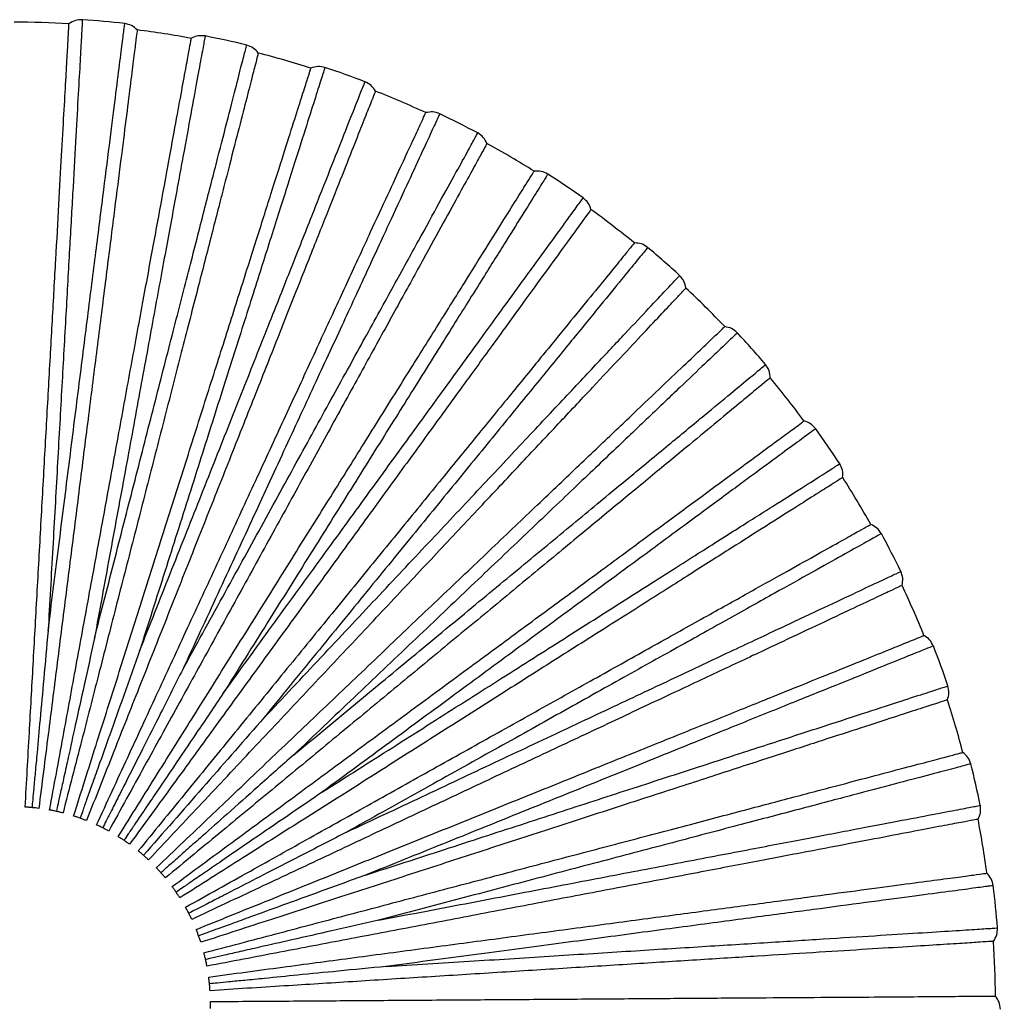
# Model space of a CAD drawing. Header units: millimetres. Extents: x -208 to 209, y -225 to 657.
# Tile 14 of 15: x 109 to 209, y 62 to 162. Entities that reach past the tile are written whole.
import ezdxf

# ---------------------------------------------------------------- set-up
doc = ezdxf.new("R2010")
doc.units = ezdxf.units.MM

msp = doc.modelspace()

# ---------------------------------------------------------------- linework, layer by layer
at = {"color": 7, "linetype": 'Continuous', "lineweight": 25}
for radius, start, end in [(100, 86.7995, 90.0002), (100.5, 83.5643, 86.0362), (100, 79.5999, 82.7999), (100.5, 76.3641, 78.8364), (100, 72.4003, 75.5997), (100.5, 69.1639, 71.6368), (100, 65.2006, 68.3995), (100.5, 61.9636, 64.4369), (100, 58.0007, 61.1993), (100.5, 54.7634, 57.237), (100, 50.8007, 53.9993), (100.5, 47.5632, 50.0369), (100, 43.6007, 46.7993), (100.5, 40.3631, 42.8367), (100, 36.4005, 39.5994), (100.5, 33.163, 35.6365), (100, 29.2003, 32.3997), (100.5, 25.9631, 28.4363), (100, 22.0001, 25.2001), (100.5, 18.7633, 21.2361), (100, 14.7998, 18.0004), (100.5, 11.5637, 14.0359), (100, 7.5996, 10.8007), (100.5, 4.364, 6.8357), (100, 0.3994, 3.6008)]:
    msp.add_arc((108.29, 61.91), radius, start, end, dxfattribs=at)
for points, knots in [([(109.4, 81.88), (109.55, 84.4), (109.82, 89.24), (110.22, 96.48), (110.62, 103.6), (111.02, 110.8), (111.42, 117.95), (111.81, 124.92), (112.18, 131.58), (112.53, 137.79), (112.85, 143.43), (113.12, 148.4), (113.36, 152.63), (113.55, 156.05), (113.7, 158.67), (113.8, 160.47), (113.86, 161.56), (113.87, 161.69), (113.87, 161.75)], [0, 0, 0, 0, 0.062456, 0.119828, 0.179243, 0.240502, 0.303357, 0.367511, 0.432626, 0.498331, 0.564234, 0.629934, 0.695041, 0.759182, 0.822021, 0.88326, 0.942652, 1, 1, 1, 1]), ([(115.23, 162.17), (115.23, 162.07), (115.22, 161.87), (115.13, 160.27), (114.99, 157.74), (114.79, 154.23), (114.54, 149.81), (114.25, 144.54), (113.91, 138.49), (113.53, 131.75), (113.12, 124.42), (112.68, 116.58), (112.22, 108.37), (111.9, 102.68), (111.74, 99.84)], [0, 0, 0, 0, 0.0834447, 0.1670064, 0.2507083, 0.3336692, 0.4168604, 0.5004543, 0.5833742, 0.6667087, 0.7501813, 0.8330888, 0.9165781, 1, 1, 1, 1]), ([(111.74, 99.84), (112.09, 102.65), (112.8, 108.28), (113.83, 116.44), (114.81, 124.22), (115.73, 131.52), (116.58, 138.22), (117.34, 144.23), (118, 149.47), (118.56, 153.87), (118.99, 157.34), (119.32, 159.9), (119.5, 161.35), (119.58, 161.95), (119.55, 161.77), (119.55, 161.77)], [0, 0, 0, 0, 0.083093, 0.166108, 0.249783, 0.332788, 0.415895, 0.499542, 0.582487, 0.665718, 0.749281, 0.832195, 0.915582, 0.999532, 1, 1, 1, 1]), ([(120.82, 161.12), (120.81, 161.06), (120.8, 160.93), (120.66, 159.85), (120.43, 158.06), (120.11, 155.46), (119.68, 152.05), (119.15, 147.85), (118.52, 142.91), (117.81, 137.31), (117.03, 131.14), (116.2, 124.52), (115.32, 117.59), (114.43, 110.49), (113.52, 103.34), (112.63, 96.26), (111.72, 89.06), (111.11, 84.26), (110.79, 81.75)], [0, 0, 0, 0, 0.057348, 0.11674, 0.177979, 0.240818, 0.304959, 0.370066, 0.435766, 0.501669, 0.567374, 0.632489, 0.696643, 0.759498, 0.820757, 0.880172, 0.937544, 1, 1, 1, 1]), ([(111.9, 81.58), (112.35, 84.06), (113.23, 88.83), (114.54, 95.96), (115.83, 102.98), (117.13, 110.07), (118.42, 117.11), (119.68, 123.98), (120.88, 130.54), (122.01, 136.66), (123.03, 142.22), (123.93, 147.11), (124.69, 151.27), (125.31, 154.65), (125.78, 157.23), (126.11, 159), (126.3, 160.07), (126.33, 160.2), (126.34, 160.27)], [0, 0, 0, 0, 0.062456, 0.119828, 0.179243, 0.240502, 0.303357, 0.367511, 0.432626, 0.498331, 0.564234, 0.629934, 0.695041, 0.759182, 0.822021, 0.88326, 0.942652, 1, 1, 1, 1]), ([(127.75, 160.5), (127.73, 160.41), (127.69, 160.21), (127.4, 158.63), (126.94, 156.14), (126.31, 152.68), (125.51, 148.33), (124.56, 143.14), (123.46, 137.18), (122.24, 130.54), (120.92, 123.32), (119.5, 115.6), (118.01, 107.51), (116.98, 101.91), (116.47, 99.11)], [0, 0, 0, 0, 0.083445, 0.167006, 0.250708, 0.333669, 0.41686, 0.500454, 0.583374, 0.666709, 0.750181, 0.833089, 0.916578, 1, 1, 1, 1]), ([(116.47, 99.11), (117.17, 101.86), (118.58, 107.35), (120.62, 115.31), (122.57, 122.91), (124.4, 130.03), (126.08, 136.58), (127.58, 142.44), (128.9, 147.56), (130, 151.85), (130.87, 155.25), (131.51, 157.75), (131.87, 159.16), (132.02, 159.74), (131.98, 159.57), (131.98, 159.57)], [0, 0, 0, 0, 0.083093, 0.166108, 0.249783, 0.332788, 0.415895, 0.499542, 0.582487, 0.665718, 0.749281, 0.832195, 0.915582, 0.999532, 1, 1, 1, 1]), ([(133.16, 158.77), (133.14, 158.7), (133.11, 158.58), (132.84, 157.52), (132.39, 155.78), (131.74, 153.24), (130.88, 149.91), (129.83, 145.81), (128.59, 140.99), (127.19, 135.52), (125.64, 129.49), (123.98, 123.04), (122.25, 116.27), (120.47, 109.34), (118.67, 102.36), (116.9, 95.45), (115.1, 88.42), (113.89, 83.73), (113.26, 81.28)], [0, 0, 0, 0, 0.057348, 0.11674, 0.177979, 0.240818, 0.304959, 0.370066, 0.435766, 0.501669, 0.567374, 0.632489, 0.696643, 0.759498, 0.820757, 0.880172, 0.937544, 1, 1, 1, 1]), ([(114.34, 80.97), (115.1, 83.38), (116.56, 88), (118.76, 94.91), (120.91, 101.71), (123.09, 108.58), (125.26, 115.41), (127.37, 122.07), (129.39, 128.42), (131.27, 134.35), (132.98, 139.74), (134.48, 144.48), (135.76, 148.51), (136.8, 151.79), (137.59, 154.29), (138.14, 156.01), (138.47, 157.04), (138.51, 157.17), (138.52, 157.23)], [0, 0, 0, 0, 0.062456, 0.119828, 0.179243, 0.240502, 0.303357, 0.367511, 0.432626, 0.498331, 0.564234, 0.629934, 0.695041, 0.759182, 0.822021, 0.88326, 0.942652, 1, 1, 1, 1]), ([(139.95, 157.29), (139.92, 157.19), (139.86, 157.01), (139.37, 155.48), (138.61, 153.06), (137.54, 149.71), (136.21, 145.49), (134.61, 140.46), (132.78, 134.69), (130.74, 128.25), (128.51, 121.25), (126.14, 113.77), (123.65, 105.94), (121.93, 100.5), (121.06, 97.79)], [0, 0, 0, 0, 0.083445, 0.167006, 0.250708, 0.333669, 0.41686, 0.500454, 0.583374, 0.666709, 0.750181, 0.833089, 0.916578, 1, 1, 1, 1]), ([(121.06, 97.79), (122.11, 100.43), (124.19, 105.7), (127.22, 113.35), (130.11, 120.64), (132.81, 127.48), (135.3, 133.76), (137.53, 139.39), (139.47, 144.3), (141.1, 148.42), (142.39, 151.68), (143.34, 154.08), (143.88, 155.43), (144.1, 156), (144.04, 155.83), (144.03, 155.83)], [0, 0, 0, 0, 0.083093, 0.166108, 0.249783, 0.332788, 0.415895, 0.499542, 0.582487, 0.665718, 0.749281, 0.832195, 0.915582, 0.999532, 1, 1, 1, 1]), ([(145.1, 154.89), (145.08, 154.83), (145.03, 154.7), (144.63, 153.69), (143.96, 152.02), (143, 149.58), (141.74, 146.39), (140.18, 142.45), (138.34, 137.82), (136.26, 132.57), (133.98, 126.79), (131.52, 120.59), (128.95, 114.1), (126.31, 107.44), (123.66, 100.74), (121.03, 94.1), (118.36, 87.36), (116.58, 82.85), (115.65, 80.5)], [0, 0, 0, 0, 0.057348, 0.11674, 0.177979, 0.240818, 0.304959, 0.370066, 0.435766, 0.501669, 0.567374, 0.632489, 0.696643, 0.759498, 0.820757, 0.880172, 0.937544, 1, 1, 1, 1]), ([(116.68, 80.06), (117.74, 82.36), (119.77, 86.76), (122.81, 93.34), (125.8, 99.82), (128.83, 106.36), (131.83, 112.86), (134.76, 119.2), (137.56, 125.25), (140.17, 130.9), (142.54, 136.03), (144.62, 140.55), (146.4, 144.39), (147.84, 147.5), (148.94, 149.88), (149.7, 151.52), (150.15, 152.51), (150.21, 152.63), (150.23, 152.69)], [0, 0, 0, 0, 0.062456, 0.119828, 0.179243, 0.240502, 0.303357, 0.367511, 0.432626, 0.498331, 0.564234, 0.629934, 0.695041, 0.759182, 0.822021, 0.88326, 0.942652, 1, 1, 1, 1]), ([(151.65, 152.57), (151.61, 152.48), (151.53, 152.3), (150.86, 150.84), (149.79, 148.54), (148.32, 145.35), (146.46, 141.33), (144.25, 136.54), (141.71, 131.04), (138.87, 124.92), (135.79, 118.25), (132.5, 111.12), (129.05, 103.66), (126.66, 98.49), (125.46, 95.9)], [0, 0, 0, 0, 0.083445, 0.167006, 0.250708, 0.333669, 0.41686, 0.500454, 0.583374, 0.666709, 0.750181, 0.833089, 0.916578, 1, 1, 1, 1]), ([(125.46, 95.9), (126.83, 98.39), (129.56, 103.36), (133.52, 110.57), (137.29, 117.44), (140.83, 123.89), (144.09, 129.81), (147.01, 135.11), (149.55, 139.74), (151.69, 143.63), (153.38, 146.7), (154.62, 148.96), (155.32, 150.24), (155.61, 150.77), (155.53, 150.61), (155.52, 150.61)], [0, 0, 0, 0, 0.083093, 0.166108, 0.249783, 0.332788, 0.415895, 0.499542, 0.582487, 0.665718, 0.749281, 0.832195, 0.915582, 0.999532, 1, 1, 1, 1]), ([(156.46, 149.54), (156.43, 149.48), (156.37, 149.37), (155.85, 148.42), (154.98, 146.83), (153.71, 144.54), (152.06, 141.53), (150.02, 137.82), (147.62, 133.46), (144.9, 128.51), (141.9, 123.06), (138.69, 117.21), (135.33, 111.09), (131.88, 104.82), (128.41, 98.5), (124.97, 92.25), (121.47, 85.89), (119.14, 81.65), (117.92, 79.43)], [0, 0, 0, 0, 0.057348, 0.11674, 0.177979, 0.240818, 0.304959, 0.370066, 0.435766, 0.501669, 0.567374, 0.632489, 0.696643, 0.759498, 0.820757, 0.880172, 0.937544, 1, 1, 1, 1]), ([(118.89, 78.87), (120.22, 81.01), (122.79, 85.12), (126.64, 91.27), (130.42, 97.32), (134.24, 103.44), (138.03, 109.51), (141.73, 115.43), (145.26, 121.08), (148.56, 126.36), (151.56, 131.15), (154.19, 135.37), (156.44, 138.96), (158.25, 141.87), (159.64, 144.1), (160.6, 145.63), (161.18, 146.55), (161.25, 146.66), (161.28, 146.71)], [0, 0, 0, 0, 0.062456, 0.119828, 0.179243, 0.240502, 0.303357, 0.367511, 0.432626, 0.498331, 0.564234, 0.629934, 0.695041, 0.759182, 0.822021, 0.88326, 0.942652, 1, 1, 1, 1]), ([(162.67, 146.42), (162.62, 146.33), (162.52, 146.17), (161.67, 144.81), (160.32, 142.66), (158.46, 139.67), (156.12, 135.92), (153.32, 131.45), (150.11, 126.31), (146.53, 120.59), (142.64, 114.36), (138.48, 107.7), (134.12, 100.73), (131.1, 95.9), (129.59, 93.48)], [0, 0, 0, 0, 0.0834447, 0.1670064, 0.2507083, 0.3336692, 0.4168604, 0.5004543, 0.5833742, 0.6667087, 0.7501813, 0.8330888, 0.9165781, 1, 1, 1, 1]), ([(129.59, 93.48), (131.25, 95.78), (134.58, 100.37), (139.42, 107.02), (144.03, 113.37), (148.35, 119.32), (152.32, 124.78), (155.88, 129.68), (158.98, 133.96), (161.59, 137.54), (163.65, 140.38), (165.16, 142.47), (166.02, 143.64), (166.37, 144.13), (166.27, 143.99), (166.27, 143.99)], [0, 0, 0, 0, 0.083093, 0.166108, 0.249783, 0.332788, 0.415895, 0.499542, 0.582487, 0.665718, 0.749281, 0.832195, 0.915582, 0.999532, 1, 1, 1, 1]), ([(167.07, 142.81), (167.03, 142.76), (166.95, 142.65), (166.31, 141.77), (165.25, 140.31), (163.71, 138.19), (161.69, 135.41), (159.21, 131.99), (156.28, 127.96), (152.96, 123.39), (149.3, 118.36), (145.38, 112.97), (141.28, 107.32), (137.07, 101.52), (132.83, 95.69), (128.64, 89.92), (124.38, 84.05), (121.53, 80.13), (120.04, 78.09)], [0, 0, 0, 0, 0.057348, 0.11674, 0.177979, 0.240818, 0.304959, 0.370066, 0.435766, 0.501669, 0.567374, 0.632489, 0.696643, 0.759498, 0.820757, 0.880172, 0.937544, 1, 1, 1, 1]), ([(171.49, 139.4), (171.49, 139.4), (171.58, 139.51), (171.28, 139.15), (170.57, 138.28), (169.31, 136.73), (167.59, 134.62), (165.41, 131.95), (162.79, 128.74), (159.77, 125.03), (156.37, 120.87), (152.64, 116.29), (148.62, 111.36), (144.34, 106.11), (139.86, 100.62), (135.22, 94.93), (130.47, 89.11), (125.69, 83.24), (122.5, 79.34), (120.93, 77.41)], [0, 0, 0, 0, 0.0000634, 0.063071, 0.1257976, 0.1880353, 0.2504575, 0.3132724, 0.3755617, 0.4378823, 0.5007126, 0.5630876, 0.6253401, 0.6881068, 0.7506033, 0.8128224, 0.87545, 0.9383781, 1, 1, 1, 1]), ([(172.84, 138.93), (172.84, 138.94), (172.95, 139.07), (172.57, 138.6), (171.65, 137.47), (170.02, 135.48), (167.8, 132.76), (165, 129.32), (161.66, 125.23), (157.83, 120.54), (153.56, 115.3), (148.91, 109.61), (143.95, 103.53), (138.76, 97.16), (135.17, 92.76), (133.38, 90.57)], [0, 0, 0, 0, 0.000468, 0.084418, 0.167805, 0.250719, 0.334282, 0.417513, 0.500458, 0.584105, 0.667212, 0.750217, 0.833892, 0.916907, 1, 1, 1, 1]), ([(133.38, 90.57), (135.32, 92.64), (139.22, 96.8), (144.85, 102.79), (150.22, 108.52), (155.25, 113.87), (159.87, 118.79), (164.02, 123.21), (167.63, 127.06), (170.66, 130.28), (173.06, 132.84), (174.8, 134.69), (175.9, 135.86), (176.03, 136.01), (176.1, 136.08)], [0, 0, 0, 0, 0.083422, 0.166911, 0.249819, 0.333291, 0.416626, 0.499546, 0.58314, 0.666331, 0.749292, 0.832994, 0.916555, 1, 1, 1, 1]), ([(121.98, 76.49), (123.68, 78.3), (127.12, 81.96), (132.29, 87.47), (137.43, 92.95), (142.46, 98.3), (147.32, 103.47), (151.95, 108.4), (156.31, 113.05), (160.36, 117.36), (164.03, 121.27), (167.31, 124.76), (170.15, 127.78), (172.51, 130.3), (174.38, 132.29), (175.73, 133.73), (176.58, 134.64), (176.69, 134.75), (176.74, 134.81)], [0, 0, 0, 0, 0.061574, 0.124126, 0.186552, 0.249391, 0.311792, 0.37403, 0.436764, 0.499298, 0.561514, 0.624096, 0.68679, 0.749019, 0.811459, 0.874349, 0.937059, 1, 1, 1, 1]), ([(122.77, 75.7), (124.6, 77.44), (128.11, 80.78), (133.36, 85.79), (138.53, 90.71), (143.75, 95.68), (148.93, 100.62), (153.99, 105.43), (158.82, 110.03), (163.32, 114.32), (167.42, 118.22), (171.02, 121.65), (174.08, 124.57), (176.57, 126.93), (178.47, 128.74), (179.78, 129.99), (180.56, 130.74), (180.66, 130.83), (180.71, 130.87)], [0, 0, 0, 0, 0.0624561, 0.1198284, 0.1792427, 0.2405016, 0.3033566, 0.3675111, 0.4326265, 0.4983314, 0.5642338, 0.6299342, 0.6950407, 0.7591822, 0.8220206, 0.8832598, 0.9426519, 1, 1, 1, 1]), ([(181.98, 130.24), (181.91, 130.17), (181.77, 130.03), (180.61, 128.93), (178.77, 127.18), (176.22, 124.75), (173.02, 121.7), (169.2, 118.06), (164.81, 113.89), (159.92, 109.23), (154.6, 104.17), (148.92, 98.76), (142.96, 93.09), (138.83, 89.16), (136.77, 87.2)], [0, 0, 0, 0, 0.0834447, 0.1670064, 0.2507083, 0.3336692, 0.4168604, 0.5004543, 0.5833742, 0.6667087, 0.7501813, 0.8330888, 0.9165781, 1, 1, 1, 1]), ([(136.77, 87.2), (138.95, 89), (143.32, 92.62), (149.66, 97.86), (155.7, 102.87), (161.36, 107.55), (166.57, 111.86), (171.24, 115.72), (175.31, 119.09), (178.72, 121.91), (181.42, 124.15), (183.41, 125.79), (184.53, 126.72), (185, 127.11), (184.86, 127), (184.86, 126.99)], [0, 0, 0, 0, 0.083093, 0.166108, 0.249783, 0.332788, 0.415895, 0.499542, 0.582487, 0.665718, 0.749281, 0.832195, 0.915582, 0.999532, 1, 1, 1, 1]), ([(185.34, 125.65), (185.29, 125.61), (185.19, 125.53), (184.35, 124.83), (182.96, 123.68), (180.94, 122.01), (178.3, 119.82), (175.04, 117.13), (171.2, 113.95), (166.85, 110.35), (162.05, 106.39), (156.92, 102.14), (151.54, 97.69), (146.02, 93.12), (140.46, 88.53), (134.97, 83.98), (129.38, 79.36), (125.64, 76.27), (123.7, 74.66)], [0, 0, 0, 0, 0.057348, 0.11674, 0.177979, 0.240818, 0.304959, 0.370066, 0.435766, 0.501669, 0.567374, 0.632489, 0.696643, 0.759498, 0.820757, 0.880172, 0.937544, 1, 1, 1, 1]), ([(124.39, 73.78), (126.42, 75.28), (130.32, 78.15), (136.16, 82.46), (141.9, 86.69), (147.7, 90.97), (153.47, 95.22), (159.09, 99.36), (164.45, 103.32), (169.46, 107.01), (174.01, 110.36), (178.01, 113.32), (181.42, 115.83), (184.18, 117.86), (186.29, 119.42), (187.75, 120.49), (188.62, 121.13), (188.73, 121.21), (188.78, 121.25)], [0, 0, 0, 0, 0.062456, 0.119828, 0.179243, 0.240502, 0.303357, 0.367511, 0.432626, 0.498331, 0.564234, 0.629934, 0.695041, 0.759182, 0.822021, 0.88326, 0.942652, 1, 1, 1, 1]), ([(189.97, 120.46), (189.89, 120.4), (189.73, 120.29), (188.43, 119.33), (186.39, 117.83), (183.56, 115.74), (180, 113.12), (175.76, 109.99), (170.88, 106.39), (165.45, 102.39), (159.53, 98.03), (153.21, 93.37), (146.6, 88.5), (142.01, 85.12), (139.71, 83.43)], [0, 0, 0, 0, 0.083445, 0.167006, 0.250708, 0.333669, 0.41686, 0.500454, 0.583374, 0.666709, 0.750181, 0.833089, 0.916578, 1, 1, 1, 1]), ([(139.71, 83.43), (142.11, 84.95), (146.9, 87.99), (153.84, 92.4), (160.46, 96.6), (166.67, 100.54), (172.37, 104.16), (177.48, 107.41), (181.94, 110.24), (185.69, 112.61), (188.65, 114.49), (190.82, 115.87), (192.05, 116.65), (192.56, 116.98), (192.42, 116.88), (192.42, 116.88)], [0, 0, 0, 0, 0.083093, 0.166108, 0.249783, 0.332788, 0.415895, 0.499542, 0.582487, 0.665718, 0.749281, 0.832195, 0.915582, 0.999532, 1, 1, 1, 1]), ([(192.72, 115.49), (192.67, 115.46), (192.56, 115.39), (191.64, 114.8), (190.11, 113.84), (187.9, 112.43), (185, 110.59), (181.43, 108.33), (177.23, 105.66), (172.46, 102.63), (167.2, 99.3), (161.57, 95.73), (155.68, 91.98), (149.63, 88.15), (143.55, 84.28), (137.52, 80.46), (131.4, 76.58), (127.31, 73.98), (125.17, 72.63)], [0, 0, 0, 0, 0.057348, 0.11674, 0.177979, 0.240818, 0.304959, 0.370066, 0.435766, 0.501669, 0.567374, 0.632489, 0.696643, 0.759498, 0.820757, 0.880172, 0.937544, 1, 1, 1, 1]), ([(125.75, 71.67), (127.95, 72.9), (132.18, 75.26), (138.51, 78.8), (144.74, 82.28), (151.03, 85.8), (157.28, 89.29), (163.38, 92.7), (169.2, 95.95), (174.63, 98.99), (179.56, 101.74), (183.91, 104.17), (187.6, 106.23), (190.6, 107.91), (192.89, 109.19), (194.46, 110.07), (195.41, 110.6), (195.52, 110.66), (195.58, 110.69)], [0, 0, 0, 0, 0.062456, 0.119828, 0.179243, 0.240502, 0.303357, 0.367511, 0.432626, 0.498331, 0.564234, 0.629934, 0.695041, 0.759182, 0.822021, 0.88326, 0.942652, 1, 1, 1, 1]), ([(196.66, 109.76), (196.57, 109.72), (196.4, 109.62), (195, 108.84), (192.79, 107.6), (189.72, 105.88), (185.86, 103.73), (181.25, 101.15), (175.96, 98.2), (170.07, 94.91), (163.66, 91.32), (156.8, 87.49), (149.63, 83.49), (144.65, 80.71), (142.16, 79.32)], [0, 0, 0, 0, 0.083445, 0.167006, 0.250708, 0.333669, 0.41686, 0.500454, 0.583374, 0.666709, 0.750181, 0.833089, 0.916578, 1, 1, 1, 1]), ([(142.16, 79.32), (144.73, 80.53), (149.86, 82.94), (157.3, 86.45), (164.4, 89.79), (171.05, 92.92), (177.16, 95.8), (182.64, 98.38), (187.42, 100.63), (191.43, 102.51), (194.6, 104.01), (196.94, 105.1), (198.25, 105.72), (198.8, 105.98), (198.64, 105.91), (198.64, 105.91)], [0, 0, 0, 0, 0.083093, 0.166108, 0.249783, 0.332788, 0.415895, 0.499542, 0.582487, 0.665718, 0.749281, 0.832195, 0.915582, 0.999532, 1, 1, 1, 1]), ([(198.77, 104.49), (198.71, 104.46), (198.59, 104.4), (197.61, 103.94), (195.98, 103.17), (193.61, 102.06), (190.5, 100.59), (186.67, 98.79), (182.17, 96.67), (177.05, 94.27), (171.43, 91.62), (165.39, 88.78), (159.07, 85.81), (152.59, 82.76), (146.07, 79.69), (139.62, 76.65), (133.05, 73.56), (128.67, 71.5), (126.38, 70.42)], [0, 0, 0, 0, 0.057348, 0.11674, 0.177979, 0.240818, 0.304959, 0.370066, 0.435766, 0.501669, 0.567374, 0.632489, 0.696643, 0.759498, 0.820757, 0.880172, 0.937544, 1, 1, 1, 1]), ([(111.74, 99.84), (111.59, 98.21), (111.32, 95.21), (110.94, 91.06), (110.65, 87.88), (110.44, 85.55), (110.29, 83.95), (110.18, 82.75), (110.12, 82.09), (110.1, 81.83)], [0, 0, 0, 0, 0.272343, 0.503115, 0.68951, 0.801164, 0.89013, 0.956409, 1, 1, 1, 1]), ([(116.47, 99.11), (116.12, 97.51), (115.47, 94.57), (114.57, 90.5), (113.89, 87.38), (113.39, 85.09), (113.04, 83.52), (112.78, 82.35), (112.64, 81.7), (112.58, 81.44)], [0, 0, 0, 0, 0.272344, 0.503116, 0.689511, 0.801165, 0.890131, 0.956409, 1, 1, 1, 1]), ([(126.83, 69.4), (129.17, 70.35), (133.67, 72.16), (140.39, 74.88), (147.01, 77.55), (153.69, 80.25), (160.33, 82.93), (166.8, 85.55), (172.99, 88.05), (178.75, 90.38), (183.99, 92.49), (188.61, 94.36), (192.53, 95.94), (195.71, 97.23), (198.14, 98.21), (199.82, 98.89), (200.82, 99.3), (200.95, 99.35), (201.01, 99.37)], [0, 0, 0, 0, 0.062456, 0.119828, 0.179243, 0.240502, 0.303357, 0.367511, 0.432626, 0.498331, 0.564234, 0.629934, 0.695041, 0.759182, 0.822021, 0.88326, 0.942652, 1, 1, 1, 1]), ([(121.06, 97.79), (120.52, 96.25), (119.5, 93.41), (118.11, 89.48), (117.04, 86.48), (116.25, 84.27), (115.71, 82.75), (115.31, 81.62), (115.09, 81), (115, 80.75)], [0, 0, 0, 0, 0.272344, 0.503116, 0.689511, 0.801165, 0.890131, 0.956409, 1, 1, 1, 1]), ([(201.96, 98.31), (201.87, 98.27), (201.69, 98.2), (200.2, 97.6), (197.85, 96.65), (194.59, 95.33), (190.49, 93.68), (185.59, 91.7), (179.97, 89.43), (173.72, 86.9), (166.91, 84.15), (159.63, 81.21), (152, 78.13), (146.72, 76), (144.08, 74.94)], [0, 0, 0, 0, 0.083445, 0.167006, 0.250708, 0.333669, 0.41686, 0.500454, 0.583374, 0.666709, 0.750181, 0.833089, 0.916578, 1, 1, 1, 1]), ([(125.46, 95.9), (124.72, 94.45), (123.36, 91.75), (121.49, 88.04), (120.05, 85.19), (118.99, 83.1), (118.27, 81.66), (117.72, 80.59), (117.42, 80), (117.31, 79.76)], [0, 0, 0, 0, 0.272344, 0.503117, 0.689512, 0.801166, 0.890132, 0.95641, 1, 1, 1, 1]), ([(129.59, 93.48), (128.67, 92.13), (126.99, 89.63), (124.66, 86.18), (122.87, 83.53), (121.56, 81.59), (120.66, 80.25), (119.99, 79.26), (119.62, 78.71), (119.47, 78.49)], [0, 0, 0, 0, 0.272343, 0.503116, 0.689511, 0.801164, 0.89013, 0.956409, 1, 1, 1, 1]), ([(144.08, 74.94), (146.78, 75.81), (152.17, 77.57), (159.99, 80.11), (167.45, 82.54), (174.44, 84.81), (180.86, 86.9), (186.63, 88.77), (191.65, 90.4), (195.86, 91.77), (199.2, 92.86), (201.65, 93.65), (203.03, 94.1), (203.61, 94.29), (203.44, 94.24), (203.44, 94.24)], [0, 0, 0, 0, 0.0830931, 0.1661075, 0.249783, 0.3327881, 0.4158953, 0.4995418, 0.5824873, 0.6657176, 0.7492813, 0.8321946, 0.9155823, 0.9995321, 1, 1, 1, 1]), ([(203.39, 92.81), (203.33, 92.79), (203.21, 92.75), (202.17, 92.41), (200.46, 91.86), (197.96, 91.05), (194.7, 89.99), (190.68, 88.68), (185.94, 87.14), (180.57, 85.39), (174.65, 83.47), (168.31, 81.41), (161.67, 79.25), (154.86, 77.04), (148, 74.81), (141.22, 72.61), (134.32, 70.37), (129.71, 68.87), (127.31, 68.09)], [0, 0, 0, 0, 0.057348, 0.11674, 0.177979, 0.240818, 0.304959, 0.370066, 0.435766, 0.501669, 0.567374, 0.632489, 0.696643, 0.759498, 0.820757, 0.880172, 0.937544, 1, 1, 1, 1]), ([(133.38, 90.57), (131.41, 88.32), (127.45, 83.8), (123.47, 79.25), (121.46, 76.96)], [0, 0, 0, 0, 0.495186, 1, 1, 1, 1]), ([(127.62, 67.02), (130.07, 67.66), (134.75, 68.9), (141.76, 70.75), (148.66, 72.58), (155.63, 74.42), (162.55, 76.25), (169.3, 78.03), (175.75, 79.73), (181.76, 81.32), (187.23, 82.77), (192.04, 84.04), (196.13, 85.12), (199.45, 86), (201.99, 86.66), (203.73, 87.13), (204.78, 87.4), (204.91, 87.44), (204.97, 87.45)], [0, 0, 0, 0, 0.062456, 0.119828, 0.179243, 0.240502, 0.303357, 0.367511, 0.432626, 0.498331, 0.564234, 0.629934, 0.695041, 0.759182, 0.822021, 0.88326, 0.942652, 1, 1, 1, 1]), ([(136.77, 87.2), (135.55, 86.11), (133.29, 84.11), (130.18, 81.34), (127.79, 79.22), (126.04, 77.67), (124.84, 76.6), (123.94, 75.8), (123.44, 75.36), (123.24, 75.19)], [0, 0, 0, 0, 0.272344, 0.503116, 0.689511, 0.801165, 0.890131, 0.956409, 1, 1, 1, 1]), ([(205.78, 86.28), (205.69, 86.26), (205.5, 86.21), (203.95, 85.8), (201.5, 85.15), (198.1, 84.25), (193.82, 83.12), (188.72, 81.77), (182.86, 80.23), (176.33, 78.5), (169.23, 76.63), (161.64, 74.63), (153.69, 72.53), (148.18, 71.07), (145.43, 70.35)], [0, 0, 0, 0, 0.083445, 0.167006, 0.250708, 0.333669, 0.41686, 0.500454, 0.583374, 0.666709, 0.750181, 0.833089, 0.916578, 1, 1, 1, 1]), ([(139.71, 83.43), (138.37, 82.5), (135.88, 80.8), (132.44, 78.45), (129.81, 76.64), (127.88, 75.32), (126.55, 74.41), (125.56, 73.73), (125.01, 73.36), (124.79, 73.21)], [0, 0, 0, 0, 0.272344, 0.503117, 0.689512, 0.801165, 0.890131, 0.95641, 1, 1, 1, 1]), ([(110.1, 81.83), (109.97, 81.84), (109.72, 81.86), (109.51, 81.87), (109.4, 81.88)], [0, 0, 0, 0, 0.49956, 1, 1, 1, 1]), ([(110.79, 81.75), (110.69, 81.76), (110.48, 81.79), (110.23, 81.81), (110.1, 81.83)], [0, 0, 0, 0, 0.499434, 1, 1, 1, 1]), ([(112.58, 81.44), (112.46, 81.47), (112.21, 81.52), (112, 81.56), (111.9, 81.58)], [0, 0, 0, 0, 0.49956, 1, 1, 1, 1]), ([(113.26, 81.28), (113.16, 81.31), (112.95, 81.36), (112.71, 81.41), (112.58, 81.44)], [0, 0, 0, 0, 0.499434, 1, 1, 1, 1]), ([(145.43, 70.35), (148.22, 70.88), (153.79, 71.94), (161.86, 73.49), (169.57, 74.96), (176.79, 76.34), (183.42, 77.6), (189.37, 78.74), (194.56, 79.73), (198.92, 80.56), (202.36, 81.22), (204.89, 81.7), (206.32, 81.97), (206.92, 82.09), (206.75, 82.05), (206.75, 82.05)], [0, 0, 0, 0, 0.083093, 0.166108, 0.249783, 0.332788, 0.415895, 0.499542, 0.582487, 0.665718, 0.749281, 0.832195, 0.915582, 0.999532, 1, 1, 1, 1]), ([(115, 80.75), (114.88, 80.79), (114.64, 80.88), (114.44, 80.94), (114.34, 80.97)], [0, 0, 0, 0, 0.49956, 1, 1, 1, 1]), ([(115.65, 80.5), (115.55, 80.54), (115.35, 80.62), (115.12, 80.71), (115, 80.75)], [0, 0, 0, 0, 0.499434, 1, 1, 1, 1]), ([(206.52, 80.65), (206.45, 80.63), (206.32, 80.61), (205.26, 80.41), (203.48, 80.07), (200.91, 79.58), (197.54, 78.93), (193.38, 78.14), (188.49, 77.21), (182.94, 76.15), (176.83, 74.98), (170.28, 73.73), (163.42, 72.43), (156.39, 71.08), (149.31, 69.73), (142.3, 68.4), (135.17, 67.04), (130.41, 66.13), (127.93, 65.66)], [0, 0, 0, 0, 0.057348, 0.11674, 0.177979, 0.240818, 0.304959, 0.370066, 0.435766, 0.501669, 0.567374, 0.632489, 0.696643, 0.759498, 0.820757, 0.880172, 0.937544, 1, 1, 1, 1]), ([(117.31, 79.76), (117.19, 79.82), (116.97, 79.93), (116.77, 80.02), (116.68, 80.06)], [0, 0, 0, 0, 0.49956, 1, 1, 1, 1]), ([(117.92, 79.43), (117.83, 79.49), (117.64, 79.59), (117.42, 79.7), (117.31, 79.76)], [0, 0, 0, 0, 0.499434, 1, 1, 1, 1]), ([(142.16, 79.32), (140.71, 78.57), (138.03, 77.19), (134.32, 75.29), (131.48, 73.83), (129.4, 72.76), (127.97, 72.02), (126.9, 71.47), (126.31, 71.17), (126.08, 71.05)], [0, 0, 0, 0, 0.272344, 0.503117, 0.689512, 0.801166, 0.890132, 0.95641, 1, 1, 1, 1]), ([(119.47, 78.49), (119.37, 78.56), (119.16, 78.7), (118.98, 78.81), (118.89, 78.87)], [0, 0, 0, 0, 0.49956, 1, 1, 1, 1]), ([(120.04, 78.09), (119.96, 78.15), (119.79, 78.28), (119.58, 78.42), (119.47, 78.49)], [0, 0, 0, 0, 0.499434, 1, 1, 1, 1]), ([(121.46, 76.96), (121.37, 77.04), (121.17, 77.21), (121.01, 77.34), (120.93, 77.41)], [0, 0, 0, 0, 0.49956, 1, 1, 1, 1]), ([(121.98, 76.49), (121.9, 76.56), (121.75, 76.71), (121.56, 76.87), (121.46, 76.96)], [0, 0, 0, 0, 0.499434, 1, 1, 1, 1]), ([(123.24, 75.19), (123.16, 75.28), (122.99, 75.47), (122.84, 75.62), (122.77, 75.7)], [0, 0, 0, 0, 0.49956, 1, 1, 1, 1]), ([(123.7, 74.66), (123.63, 74.74), (123.49, 74.9), (123.33, 75.09), (123.24, 75.19)], [0, 0, 0, 0, 0.499434, 1, 1, 1, 1]), ([(144.08, 74.94), (142.54, 74.38), (139.71, 73.35), (135.79, 71.92), (132.79, 70.83), (130.6, 70.03), (129.08, 69.48), (127.95, 69.07), (127.33, 68.84), (127.08, 68.75)], [0, 0, 0, 0, 0.272344, 0.503116, 0.689512, 0.801165, 0.890131, 0.956409, 1, 1, 1, 1]), ([(128.11, 64.55), (130.62, 64.89), (135.42, 65.53), (142.61, 66.49), (149.68, 67.43), (156.83, 68.38), (163.92, 69.33), (170.84, 70.26), (177.45, 71.14), (183.62, 71.96), (189.22, 72.71), (194.15, 73.37), (198.35, 73.93), (201.75, 74.38), (204.35, 74.73), (206.14, 74.96), (207.22, 75.11), (207.35, 75.13), (207.41, 75.13)], [0, 0, 0, 0, 0.0624561, 0.1198284, 0.1792427, 0.2405016, 0.3033566, 0.3675111, 0.4326265, 0.4983314, 0.5642338, 0.6299342, 0.6950407, 0.7591822, 0.8220206, 0.8832598, 0.9426519, 1, 1, 1, 1]), ([(124.79, 73.21), (124.72, 73.31), (124.57, 73.52), (124.45, 73.69), (124.39, 73.78)], [0, 0, 0, 0, 0.49956, 1, 1, 1, 1]), ([(208.07, 73.87), (207.97, 73.86), (207.78, 73.83), (206.19, 73.62), (203.67, 73.28), (200.19, 72.82), (195.8, 72.24), (190.57, 71.54), (184.57, 70.74), (177.88, 69.85), (170.59, 68.87), (162.82, 67.84), (154.67, 66.75), (149.02, 66), (146.19, 65.63)], [0, 0, 0, 0, 0.083445, 0.167006, 0.250708, 0.333669, 0.41686, 0.500454, 0.583374, 0.666709, 0.750181, 0.833089, 0.916578, 1, 1, 1, 1]), ([(125.17, 72.63), (125.12, 72.71), (125, 72.89), (124.86, 73.1), (124.79, 73.21)], [0, 0, 0, 0, 0.4994343, 1, 1, 1, 1]), ([(126.08, 71.05), (126.02, 71.16), (125.9, 71.39), (125.8, 71.57), (125.75, 71.67)], [0, 0, 0, 0, 0.49956, 1, 1, 1, 1]), ([(126.38, 70.42), (126.34, 70.52), (126.25, 70.71), (126.13, 70.94), (126.08, 71.05)], [0, 0, 0, 0, 0.499434, 1, 1, 1, 1]), ([(145.43, 70.35), (143.84, 69.99), (140.89, 69.32), (136.83, 68.39), (133.72, 67.69), (131.44, 67.17), (129.87, 66.81), (128.69, 66.54), (128.05, 66.4), (127.79, 66.34)], [0, 0, 0, 0, 0.272344, 0.503117, 0.689512, 0.801165, 0.890131, 0.95641, 1, 1, 1, 1]), ([(127.08, 68.75), (127.04, 68.87), (126.95, 69.11), (126.87, 69.3), (126.83, 69.4)], [0, 0, 0, 0, 0.49956, 1, 1, 1, 1]), ([(146.19, 65.63), (149.02, 65.8), (154.69, 66.16), (162.89, 66.68), (170.72, 67.18), (178.06, 67.64), (184.8, 68.06), (190.84, 68.44), (196.12, 68.78), (200.54, 69.05), (204.04, 69.27), (206.61, 69.44), (208.06, 69.53), (208.67, 69.57), (208.49, 69.56), (208.49, 69.56)], [0, 0, 0, 0, 0.083093, 0.166108, 0.249783, 0.332788, 0.415895, 0.499542, 0.582487, 0.665718, 0.749281, 0.832195, 0.915582, 0.999532, 1, 1, 1, 1]), ([(127.31, 68.09), (127.28, 68.19), (127.21, 68.39), (127.12, 68.63), (127.08, 68.75)], [0, 0, 0, 0, 0.499434, 1, 1, 1, 1]), ([(208.09, 68.19), (208.03, 68.18), (207.9, 68.18), (206.81, 68.11), (205.01, 67.99), (202.39, 67.83), (198.97, 67.61), (194.74, 67.35), (189.78, 67.04), (184.14, 66.68), (177.93, 66.29), (171.27, 65.87), (164.31, 65.43), (157.16, 64.98), (149.96, 64.53), (142.84, 64.08), (135.61, 63.63), (130.77, 63.32), (128.25, 63.16)], [0, 0, 0, 0, 0.0573481, 0.1167402, 0.1779794, 0.2408178, 0.3049593, 0.3700658, 0.4357662, 0.5016686, 0.5673735, 0.6324889, 0.6966434, 0.7594984, 0.8207573, 0.8801716, 0.9375439, 1, 1, 1, 1]), ([(127.79, 66.34), (127.76, 66.46), (127.7, 66.71), (127.65, 66.91), (127.62, 67.02)], [0, 0, 0, 0, 0.49956, 1, 1, 1, 1]), ([(127.93, 65.66), (127.91, 65.76), (127.87, 65.97), (127.82, 66.22), (127.79, 66.34)], [0, 0, 0, 0, 0.499434, 1, 1, 1, 1]), ([(146.19, 65.63), (144.57, 65.47), (141.57, 65.17), (137.42, 64.77), (134.24, 64.45), (131.91, 64.22), (130.31, 64.07), (129.12, 63.95), (128.45, 63.89), (128.19, 63.86)], [0, 0, 0, 0, 0.2723437, 0.5031161, 0.6895111, 0.8011647, 0.8901308, 0.9564093, 1, 1, 1, 1]), ([(128.19, 63.86), (128.18, 63.99), (128.15, 64.24), (128.13, 64.45), (128.11, 64.55)], [0, 0, 0, 0, 0.49956, 1, 1, 1, 1]), ([(128.25, 63.16), (128.24, 63.27), (128.23, 63.48), (128.2, 63.73), (128.19, 63.86)], [0, 0, 0, 0, 0.499434, 1, 1, 1, 1]), ([(128.29, 62.05), (130.81, 62.07), (135.66, 62.1), (142.91, 62.15), (150.05, 62.2), (157.25, 62.25), (164.41, 62.3), (171.4, 62.35), (178.06, 62.4), (184.28, 62.44), (189.93, 62.48), (194.91, 62.51), (199.14, 62.54), (202.58, 62.57), (205.2, 62.59), (207, 62.6), (208.09, 62.61), (208.22, 62.61), (208.29, 62.61)], [0, 0, 0, 0, 0.0624561, 0.1198284, 0.1792427, 0.2405016, 0.3033566, 0.3675111, 0.4326265, 0.4983314, 0.5642338, 0.6299342, 0.6950407, 0.7591822, 0.8220206, 0.8832598, 0.9426519, 1, 1, 1, 1]), ([(128.28, 61.35), (128.28, 61.48), (128.29, 61.73), (128.29, 61.94), (128.29, 62.05)], [0, 0, 0, 0, 0.49956, 1, 1, 1, 1])]:
    msp.add_open_spline(points, degree=3, knots=knots, dxfattribs=at)
for points in [[(115.24, 162.17), (114.99, 162.16), (114.5, 162.15), (114.08, 161.89), (113.87, 161.75)], [(120.82, 161.12), (120.64, 161.29), (120.28, 161.62), (119.8, 161.72), (119.55, 161.78)], [(127.75, 160.51), (127.5, 160.53), (127.01, 160.58), (126.56, 160.37), (126.34, 160.27)], [(133.16, 158.77), (133, 158.96), (132.68, 159.33), (132.21, 159.5), (131.98, 159.58)], [(139.95, 157.29), (139.71, 157.35), (139.23, 157.46), (138.76, 157.3), (138.52, 157.23)], [(145.1, 154.89), (144.97, 155.09), (144.7, 155.51), (144.26, 155.73), (144.04, 155.84)], [(151.66, 152.57), (151.42, 152.66), (150.96, 152.83), (150.48, 152.73), (150.23, 152.69)], [(156.46, 149.54), (156.36, 149.76), (156.14, 150.21), (155.73, 150.48), (155.53, 150.62)], [(162.68, 146.42), (162.46, 146.53), (162.02, 146.76), (161.53, 146.73), (161.28, 146.71)], [(167.07, 142.81), (166.99, 143.04), (166.83, 143.51), (166.46, 143.83), (166.27, 144)], [(172.84, 138.94), (172.64, 139.08), (172.23, 139.36), (171.74, 139.39), (171.49, 139.4)], [(176.74, 134.81), (176.69, 135.05), (176.6, 135.53), (176.27, 135.9), (176.1, 136.08)], [(181.98, 130.24), (181.8, 130.4), (181.43, 130.73), (180.95, 130.82), (180.71, 130.87)], [(185.34, 125.65), (185.32, 125.9), (185.29, 126.39), (185.01, 126.79), (184.86, 127)], [(189.97, 120.46), (189.81, 120.65), (189.48, 121.02), (189.01, 121.17), (188.78, 121.25)], [(192.72, 115.49), (192.73, 115.74), (192.76, 116.23), (192.53, 116.67), (192.42, 116.89)], [(196.66, 109.76), (196.52, 109.97), (196.25, 110.38), (195.8, 110.59), (195.58, 110.69)], [(198.77, 104.49), (198.82, 104.73), (198.9, 105.21), (198.73, 105.68), (198.64, 105.91)], [(201.96, 98.31), (201.85, 98.53), (201.63, 98.97), (201.21, 99.24), (201.01, 99.37)], [(203.39, 92.81), (203.47, 93.05), (203.62, 93.52), (203.5, 94), (203.45, 94.24)], [(205.79, 86.28), (205.71, 86.52), (205.54, 86.98), (205.16, 87.3), (204.97, 87.45)], [(206.52, 80.65), (206.62, 80.87), (206.83, 81.32), (206.77, 81.81), (206.75, 82.05)], [(208.07, 73.87), (208.02, 74.11), (207.92, 74.59), (207.58, 74.95), (207.41, 75.13)], [(208.09, 68.19), (208.22, 68.4), (208.48, 68.82), (208.49, 69.31), (208.5, 69.56)], [(208.79, 61.27), (208.76, 61.52), (208.72, 62.01), (208.43, 62.41), (208.29, 62.61)]]:
    msp.add_open_spline(points, degree=3, dxfattribs=at)

doc.saveas('drawing.dxf')
